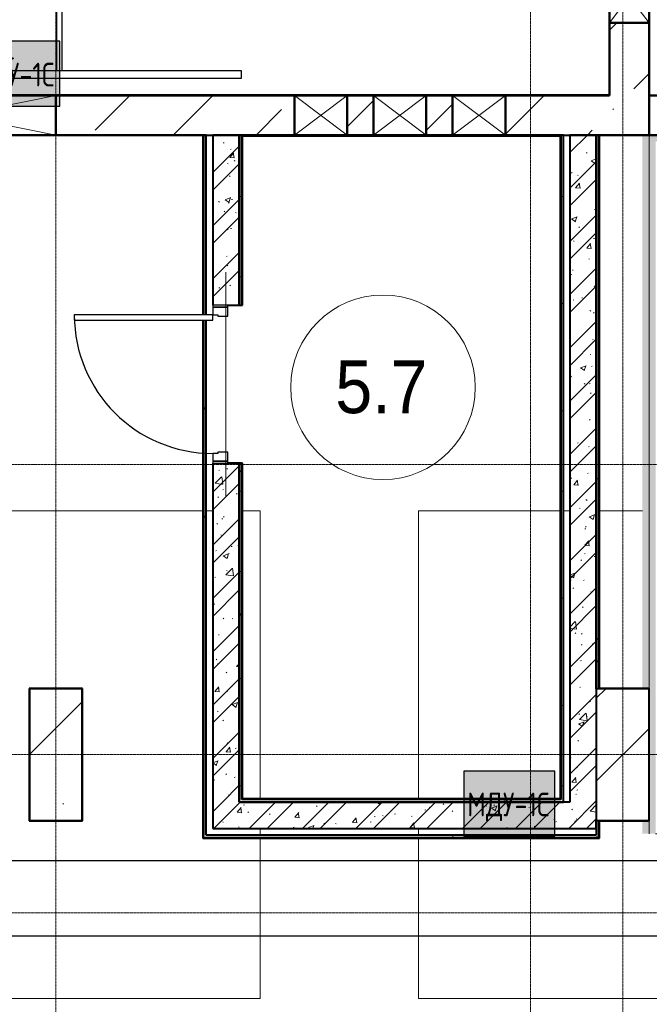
# Model space of a CAD drawing. Header units: millimetres. Extents: x -135639 to 224623, y -383017 to -59102.
# Tile 152 of 256: x 73920 to 78696, y -322510 to -315041. Entities that reach past the tile are written whole.
import ezdxf

# ---------------------------------------------------------------- set-up
doc = ezdxf.new("R2010")
doc.units = ezdxf.units.MM
for name, pattern in [('Линия сетки', [25, 20, -2.5, 0, -2.5]), ('Невидимые', [5, 3, -2]), ('Штрих_1_1_', [2, 1, -1]), ('Штрих_3_3_', [6, 3, -3])]:
    doc.linetypes.add(name, pattern=pattern)
for name, color, linetype, lineweight in [('A-000-M_MASS', 7, 'Continuous', 18), ('A-010-A_ROOM', 7, 'Continuous', 20), ('A-200-M_WALL', 7, 'Continuous', 18), ('A-200-M_WALL_EXT', 7, 'Continuous', 18), ('A-200-M_WALL_INT', 7, 'Continuous', 18), ('A-200-M_WALL_PAT', 7, 'Continuous', 40), ('A-314-M_WINDOW', 7, 'Continuous', 18), ('A-325-M_DOOR', 7, 'Continuous', 18), ('A-325-M_DOOR__FRAME', 7, 'Continuous', 30), ('A-325-M_DOOR_PANEL', 7, 'Continuous', 30), ('C-953-M_PARKING', 7, 'Continuous', 18), ('C-953-MH_PARKING', 7, 'Невидимые', 18), ('S-160-M_FOUND', 7, 'Continuous', 18), ('S-280-M_COLUMN', 7, 'Continuous', 18), ('S-280-M_STRUCT_FRAME', 7, 'Continuous', 18), ('Z-030-M_GRID', 7, 'Continuous', 9), ('Z-060-M_DETAIL', 7, 'Continuous', 18), ('Арматура воздуховодов', 7, 'Continuous', 18), ('ОС', 5, 'Continuous', 25), ('СС-011-ПОЖ-СИГНАЛИЗАЦИЯ', 1, 'Continuous', 30)]:
    doc.layers.add(name, color=color, linetype=linetype, lineweight=lineweight)
doc.layers.add('ССПС', color=5, linetype='Continuous')
doc.styles.add('1111', font='isocpeur.ttf')
doc.styles.add('Arial_2', font='arial.ttf', dxfattribs={"width": 0.9, "height": 400})
pattern_1 = [(50, (0, 0), (437.2423, -38.2536), [45.72, -502.92]), (355, (0, 0), (-84.5828, 458.5367), [36.576, -402.336]), (100.451, (36.44, -3.2), (352.662, 420.2802), [38.856, -427.416]), (46.184, (0, 121.9), (650.59, -100.9033), [68.58, -754.38]), (96.636, (54.2, 113.5), (569.766, 593.8263), [58.284, -641.125]), (351.184, (0, 121.9), (569.7716, 593.8214), [54.864, -603.504]), (21, (60.96, 91.44), (363.875, -245.4366), [45.72, -502.92]), (326, (60.96, 91.44), (148.3253, 442.0518), [36.576, -402.336]), (71.451, (91.3, 71), (512.201, 196.6115), [38.856, -427.416]), (37.5, (0, 0), (7.41278, 202.9318), [6.706, -390.754, 6.706, -401.726, -403.86]), (37.5, (0, 0), (7.41278, 202.9318), [-805.891, 6.706, -397.154]), (7.5, (0, 0), (160.36715, 240.43305), [6.706, -226.162, 6.706, -381.61, -153.924]), (7.5, (0, 0), (160.36715, 240.43305), [-621.182, 6.706, -147.218]), (327.5, (-135.94, 0), (325.41783, -13.7491), [6.706, -145.694, 6.706, -468.782, -630.936]), (327.5, (-135.94, 0), (325.41783, -13.7491), [-627.888, 6.706, -624.23]), (317.5, (-196.9, 0), (355.51, 61.0244), [6.706, -191.414, 6.706, -309.067, -448.056]), (317.5, (-196.9, 0), (355.51, 61.0244), [-513.893, 6.706, -441.35])]
pattern_2 = [(45, (0, 0), (-202.0558, 202.0558), []), (45, (134.7, 0), (-202.0558, 202.0558), [])]
pattern_3 = [(0, (0, 0), (812.8, 203.2), [67.056, -542.544, 67.056, -542.544, -3251.2]), (0, (0, 0), (812.8, 203.2), [-1219.2, 67.056, -1152.144, 67.056, -542.544, -1422.4]), (0, (0, 0), (812.8, 203.2), [-3048, 67.056, -339.344, 67.056, -948.944]), (120, (304.8, 101.6), (-582.37636, 602.30545), [67.056, -542.544, 67.056, -542.544, -3251.2]), (120, (304.8, 101.6), (-582.37636, 602.30545), [-1219.2, 67.056, -1152.144, 67.056, -542.544, -1422.4]), (120, (304.8, 101.6), (-582.37636, 602.30545), [-3048, 67.056, -339.344, 67.056, -948.944]), (240, (406.4, 508), (-230.42364, -805.50545), [67.056, -542.544, 67.056, -542.544, -3251.2]), (240, (406.4, 508), (-230.42364, -805.50545), [-1219.2, 67.056, -1152.144, 67.056, -542.544, -1422.4]), (240, (406.4, 508), (-230.42364, -805.50545), [-3048, 67.056, -339.344, 67.056, -948.944])]
pattern_4 = [(45, (0, 0), (-628.618, 628.618), []), (45, (628.6, 0), (-628.618, 628.618), [1111.25, -222.25, 6.706, -215.544])]

# ---------------------------------------------------------------- blocks, each defined once
blk = doc.blocks.new('101_Дверь_Однопольная - _ПЧ_Мет_1000х2000_ВРУ_ГРЩ_EIS60_Л-4436475-B2_-11_400_')
at = {"layer": 'A-325-M_DOOR', "color": 253, "lineweight": 30, "true_color": 0xaaaaaa}
for p, q in [((-585, 100), (-600, 100)), ((-600, 100), (-600, -15)), ((-585, -15), (-585, 100)), ((600, 100), (585, 100)), ((585, 100), (585, -15)), ((600, -15), (600, 100)), ((-600, -15), (-585, -15)), ((585, -15), (600, -15))]:
    blk.add_line(p, q, dxfattribs=at)
at = {"layer": 'A-325-M_DOOR__FRAME', "color": 253, "true_color": 0xaaaaaa}
for p, q in [((-525, 100), (-585, 100)), ((-585, 100), (-585, -15)), ((-525, 60), (-525, 100)), ((585, 100), (525, 100)), ((525, 100), (525, 60)), ((585, -15), (585, 100)), ((-515, 60), (-525, 60)), ((-515, -15), (-515, 60)), ((525, 60), (515, 60)), ((515, 60), (515, -15)), ((-585, -15), (-515, -15)), ((515, -15), (585, -15))]:
    blk.add_line(p, q, dxfattribs=at)
at = {"layer": 'A-325-M_DOOR_PANEL', "color": 253, "true_color": 0xaaaaaa}
for p, q in [((525, 1150), (485, 1150)), ((485, 1150), (485, 100)), ((525, 100), (525, 1150)), ((485, 100), (525, 100))]:
    blk.add_line(p, q, dxfattribs=at)
blk.add_arc((525, 100), 1050, 90, 180, dxfattribs=at)
blk = doc.blocks.new('A_PAR_Parking - M-V49-B2_-11_400_')
at = {"layer": 'C-953-M_PARKING', "true_color": 0xf7f9fb}
blk.add_hatch(color=7, dxfattribs=at).paths.add_polyline_path([(1300, -2650), (1300, 2650), (-1300, 2650), (-1300, -1550), (-1250, -1550), (-1250, -2550), (-1300, -2550), (-1300, -2650), (-1200, -2650), (-1200, 2600), (1200, 2600), (1200, -2650)])
at = {"layer": 'A-000-M_MASS', "color": 253, "true_color": 0xaaaaaa}
for p, q in [((-853.2, -716.7), (-993.1, -639.1)), ((-906.1, -687.4), (-993.1, -639.1)), ((853.2, -716.7), (993.1, -639.1)), ((993.1, -639.1), (906.1, -687.4))]:
    blk.add_line(p, q, dxfattribs=at)
for centre, start, end in [((-1010.2, -677.7), 66.06953, 136.58163), ((1010.2, -677.7), 43.41837, 113.93047)]:
    blk.add_arc(centre, 42.2, start, end, dxfattribs=at)
for points, knots in [([(0, 2003.8), (-45, 2003.7), (-131.8, 2001.4), (-251.9, 1990.7), (-361.8, 1973.6), (-494.8, 1942.4), (-606.8, 1899.6), (-686.2, 1853.3), (-726.1, 1824.5), (-753.4, 1801.8), (-773.8, 1781.9), (-788.8, 1765.5), (-799.4, 1753.1), (-809.5, 1740.4), (-818.9, 1727.5), (-827.7, 1714.4), (-836.1, 1701.2), (-843.9, 1687.9), (-851.2, 1674.4), (-857.9, 1660.8), (-864.3, 1647.2), (-870.2, 1633.6), (-875.7, 1619.8), (-880.7, 1606), (-885.4, 1592.2), (-889.8, 1578.4), (-893.7, 1564.6), (-897.4, 1550.8), (-900.7, 1537.2), (-903.9, 1523.6), (-906.6, 1510.1), (-909.2, 1496.6), (-911.6, 1483.4), (-913.8, 1470.2), (-915.7, 1457.2), (-917.5, 1444.4), (-919.2, 1431.8), (-920.9, 1419.4), (-922.8, 1403.2), (-925.1, 1383.5), (-927.6, 1360.8), (-929.8, 1338.8), (-931.7, 1317.6), (-934, 1290), (-936.3, 1256.7), (-938.2, 1217.6), (-939.4, 1178.6), (-940, 1138.8), (-940, 1097.3), (-939.6, 1053.4), (-938.7, 1006.6), (-937.5, 956.3), (-936, 902.1), (-934.3, 843.5), (-932.5, 780), (-929.8, 688.2), (-926.5, 558.6), (-922.7, 375.9), (-918.9, 163.4), (-914.9, -81.7), (-911.4, -315.4), (-908.5, -521.3), (-906.9, -630.9), (-906.1, -687.4)], [0, 0, 0, 0, 0.02381, 0.047619, 0.071429, 0.095238, 0.142857, 0.166667, 0.178571, 0.190476, 0.202381, 0.208333, 0.214286, 0.220238, 0.22619, 0.232143, 0.238095, 0.244048, 0.25, 0.255952, 0.261905, 0.267857, 0.27381, 0.279762, 0.285714, 0.291667, 0.297619, 0.303571, 0.309524, 0.315476, 0.321429, 0.327381, 0.333333, 0.339286, 0.345238, 0.35119, 0.357143, 0.363095, 0.369048, 0.380952, 0.392857, 0.404762, 0.416667, 0.428571, 0.452381, 0.47619, 0.5, 0.52381, 0.547619, 0.571429, 0.595238, 0.619048, 0.642857, 0.666667, 0.690476, 0.714286, 0.761905, 0.809524, 0.857143, 0.904762, 0.952381, 0.97619, 1, 1, 1, 1]), ([(906.1, -687.4), (906.9, -630.9), (908.5, -521.3), (910.7, -366.9), (912.8, -221.9), (915.6, -40.8), (918.9, 163.4), (922.7, 375.9), (926.5, 558.6), (929.8, 688.2), (932.5, 780), (935, 864.7), (937.7, 958.2), (939.4, 1038.8), (940, 1097.3), (940, 1138.8), (939.4, 1178.6), (938.2, 1217.6), (936.6, 1250.1), (934.9, 1276.7), (932.9, 1303.6), (930.5, 1331.5), (927.6, 1360.8), (925.1, 1383.5), (922.8, 1403.2), (920.9, 1419.4), (919.2, 1431.8), (917.5, 1444.4), (915.7, 1457.2), (913.8, 1470.2), (911.6, 1483.4), (909.2, 1496.6), (906.6, 1510.1), (903.9, 1523.6), (900.7, 1537.2), (897.4, 1550.8), (893.7, 1564.6), (889.8, 1578.4), (885.4, 1592.2), (880.7, 1606), (875.7, 1619.8), (870.2, 1633.6), (864.3, 1647.2), (857.9, 1660.8), (851.2, 1674.4), (843.9, 1687.9), (836.1, 1701.2), (827.7, 1714.4), (818.9, 1727.5), (809.5, 1740.4), (799.4, 1753.1), (788.8, 1765.5), (773.8, 1781.9), (753.4, 1801.8), (726.1, 1824.5), (686.2, 1853.3), (629.5, 1886.4), (550.8, 1921), (461.5, 1950.2), (361.8, 1973.6), (251.9, 1990.7), (131.8, 2001.4), (45, 2003.7), (0, 2003.8)], [0, 0, 0, 0, 0.02381, 0.047619, 0.071429, 0.095238, 0.142857, 0.190476, 0.238095, 0.285714, 0.309524, 0.333333, 0.380952, 0.428571, 0.452381, 0.47619, 0.5, 0.52381, 0.547619, 0.559524, 0.571429, 0.595238, 0.607143, 0.619048, 0.630952, 0.636905, 0.642857, 0.64881, 0.654762, 0.660714, 0.666667, 0.672619, 0.678571, 0.684524, 0.690476, 0.696429, 0.702381, 0.708333, 0.714286, 0.720238, 0.72619, 0.732143, 0.738095, 0.744048, 0.75, 0.755952, 0.761905, 0.767857, 0.77381, 0.779762, 0.785714, 0.791667, 0.797619, 0.809524, 0.821429, 0.833333, 0.857143, 0.880952, 0.904762, 0.928571, 0.952381, 0.97619, 1, 1, 1, 1]), ([(-643, 1534.6), (-731.6, 1765.4), (-468.2, 1854.8), (-203.3, 1891), (-1.9, 1901.6)], [0, 0, 0, 0, 0.867049, 1.684227, 1.684227, 1.684227, 1.684227]), ([(643, 1534.6), (731.6, 1765.4), (468.2, 1854.8), (203.3, 1891), (1.9, 1901.6)], [0, 0, 0, 0, 0.867049, 1.684227, 1.684227, 1.684227, 1.684227]), ([(-643, 1534.6), (-569.6, 1622.1), (-348.5, 1664.3), (-124, 1672.4), (-1.9, 1676.2)], [0, 0, 0, 0, 0.616728, 1.242165, 1.242165, 1.242165, 1.242165]), ([(643, 1534.6), (569.6, 1622.1), (348.5, 1664.3), (124, 1672.4), (1.9, 1676.2)], [0, 0, 0, 0, 0.616728, 1.242165, 1.242165, 1.242165, 1.242165]), ([(-908.3, -1105.9), (-792, -1130), (-753.2, -859.4), (-662.6, -332.1), (-655.4, 196.5), (-660.5, 684.2), (-662.6, 1068.4), (-763.9, 1442.7), (-816.5, 1156.9), (-841.5, 605.2), (-856.7, 17.5), (-856.5, -453.9), (-853.2, -716.7)], [0, 0, 0, 0, 1.013953, 2.476159, 4.172855, 5.704608, 7.082231, 8.244161, 9.589947, 11.154659, 12.917121, 14.362976, 14.362976, 14.362976, 14.362976]), ([(908.3, -1105.9), (792, -1130), (753.2, -859.4), (662.6, -332.1), (655.4, 196.5), (660.5, 684.2), (662.6, 1068.4), (763.9, 1442.7), (816.5, 1156.9), (841.5, 605.2), (856.7, 17.5), (856.5, -453.9), (853.2, -716.7)], [0, 0, 0, 0, 1.013953, 2.476159, 4.172855, 5.704608, 7.082231, 8.244161, 9.589947, 11.154659, 12.917121, 14.362976, 14.362976, 14.362976, 14.362976]), ([(-459.4, -2446), (-507.5, -2397.9), (-600.9, -2146.6), (-695.8, -1683.9), (-743.6, -1354.1), (-774.1, -1106.3), (-734.1, -996.4), (-659.8, -552.2), (-618, -522.3), (-447.3, -564.9), (-233.6, -590.3), (-1.9, -601.6)], [0, 0, 0, 0, 0.884172, 2.058368, 3.212407, 3.977765, 4.871213, 5.547774, 6.288901, 6.772879, 7.454401, 7.454401, 7.454401, 7.454401]), ([(459.4, -2446), (507.5, -2397.9), (600.9, -2146.6), (695.8, -1683.9), (743.6, -1354.1), (774.1, -1106.3), (734.1, -996.4), (659.8, -552.2), (618, -522.3), (447.3, -564.9), (233.6, -590.3), (1.9, -601.6)], [0, 0, 0, 0, 0.884172, 2.058368, 3.212407, 3.977765, 4.871213, 5.547774, 6.288901, 6.772879, 7.454401, 7.454401, 7.454401, 7.454401]), ([(-1040.9, -648.7), (-1044.8, -652.2), (-1049.7, -657.8), (-1054.1, -666.1), (-1056.4, -672.8), (-1057.9, -679.9), (-1058.6, -689.7), (-1057.4, -702.8), (-1052.9, -719.4), (-1043.2, -742.4), (-1025.9, -770.7), (-999.5, -802.9), (-970.5, -831.6), (-944.5, -852.7), (-923.4, -867.2), (-912.9, -873.5), (-907.6, -876.4)], [0, 0, 0, 0, 0.066667, 0.1, 0.133333, 0.166667, 0.2, 0.266667, 0.333333, 0.4, 0.533333, 0.65, 0.766667, 0.883333, 0.941667, 1, 1, 1, 1]), ([(907.6, -876.4), (913.6, -873), (925.6, -865.8), (943.7, -853.1), (961.5, -838.8), (984.6, -818.2), (1011.1, -789.9), (1035.9, -755.8), (1052.2, -723.5), (1057.8, -701.7), (1058.4, -688.2), (1058, -681.7), (1057.1, -675.4), (1055.3, -669.5), (1052.9, -663.7), (1048.7, -656.6), (1044.3, -651.7), (1040.9, -648.7)], [0, 0, 0, 0, 0.066667, 0.133333, 0.2, 0.266667, 0.4, 0.533333, 0.65, 0.766667, 0.795833, 0.825, 0.854167, 0.883333, 0.9125, 0.941667, 1, 1, 1, 1]), ([(-907.6, -876.4), (-907.6, -970.2), (-910.8, -1145), (-918.8, -1336.6), (-924.8, -1476.4), (-927.8, -1558.8), (-929.3, -1621.9), (-929.8, -1660.3), (-929.9, -1690.3), (-929.8, -1712.5), (-929.5, -1734.4), (-929, -1756), (-928.2, -1777.3), (-926.9, -1805.3), (-924.7, -1839.6), (-921, -1879.7), (-916.1, -1918.7), (-909.8, -1956.8), (-902.2, -1993.9), (-893.1, -2030.1), (-882.3, -2065.3), (-869.9, -2099.5), (-855.6, -2132.7), (-839.5, -2164.7), (-821.4, -2195.7), (-801.3, -2225.4), (-771.5, -2263.5), (-728.6, -2307.9), (-667.7, -2355.8), (-604, -2396.4), (-554, -2422.5), (-519.1, -2437.8), (-496.1, -2446.4), (-474.3, -2452.9), (-452.2, -2458.2), (-432, -2462.2), (-414, -2465.5), (-401.8, -2467.8), (-391.4, -2469.7), (-383.1, -2471.3), (-375.8, -2472.6), (-369.6, -2473.7), (-364.7, -2474.5), (-359.6, -2475.4), (-354.3, -2476.2), (-348.8, -2477.1), (-342.9, -2477.9), (-336.8, -2478.8), (-328.3, -2480), (-317.9, -2481.3), (-305.4, -2482.8), (-293.3, -2484.2), (-280.2, -2485.5), (-266.2, -2486.8), (-251.1, -2488.2), (-234.9, -2489.5), (-217.6, -2490.8), (-199, -2492.1), (-179.2, -2493.3), (-158.1, -2494.6), (-135.4, -2495.8), (-111.4, -2496.9), (-85.9, -2498), (-49.5, -2499.5), (-19.9, -2500.5), (0.9, -2501.1)], [0, 0, 0, 0, 0.081633, 0.163265, 0.204082, 0.244898, 0.265306, 0.285714, 0.295918, 0.306122, 0.316327, 0.326531, 0.336735, 0.346939, 0.367347, 0.387755, 0.408163, 0.428571, 0.44898, 0.469388, 0.489796, 0.510204, 0.530612, 0.55102, 0.571429, 0.591837, 0.612245, 0.653061, 0.693878, 0.734694, 0.77551, 0.795918, 0.816327, 0.836735, 0.857143, 0.877551, 0.887755, 0.897959, 0.903061, 0.908163, 0.913265, 0.915816, 0.918367, 0.920918, 0.923469, 0.92602, 0.928571, 0.931122, 0.933673, 0.938776, 0.942602, 0.946429, 0.950255, 0.954082, 0.957908, 0.961735, 0.965561, 0.969388, 0.973214, 0.977041, 0.980867, 0.984694, 0.98852, 0.992347, 1, 1, 1, 1]), ([(0.9, -2501.1), (14.8, -2500.7), (41.6, -2499.8), (79, -2498.3), (107.6, -2497.1), (129.2, -2496), (144.8, -2495.2), (159.7, -2494.4), (173.9, -2493.6), (187.6, -2492.8), (205, -2491.6), (221.3, -2490.5), (236.5, -2489.3), (247.5, -2488.4), (257.9, -2487.5), (267.8, -2486.6), (277.2, -2485.7), (289.3, -2484.5), (303.2, -2483), (315.9, -2481.5), (325.4, -2480.3), (332.1, -2479.4), (338.4, -2478.5), (344.6, -2477.7), (350.4, -2476.8), (357.8, -2475.6), (364.7, -2474.5), (371.2, -2473.4), (377.4, -2472.3), (384.7, -2471), (393, -2469.4), (403.4, -2467.5), (415.6, -2465.2), (429.1, -2462.7), (441.7, -2460.2), (453.5, -2457.8), (464.8, -2455.2), (475.8, -2452.4), (486.8, -2449.3), (501.5, -2444.6), (520.6, -2437.4), (546.8, -2425.9), (575.5, -2411.6), (605.9, -2394.8), (637.3, -2375.6), (679.2, -2347.3), (729.9, -2307.4), (781.3, -2254), (823.6, -2195.7), (857.7, -2132.6), (884.2, -2065.2), (910.5, -1970), (929.2, -1835.4), (931.7, -1681.2), (927.8, -1538.8), (921.6, -1386.8), (911.9, -1176.7), (907.6, -981.8), (907.6, -876.4)], [0, 0, 0, 0, 0.005102, 0.010204, 0.015306, 0.017857, 0.020408, 0.022959, 0.02551, 0.028061, 0.030612, 0.035714, 0.038265, 0.040816, 0.043367, 0.045918, 0.048469, 0.05102, 0.056122, 0.061224, 0.063776, 0.066327, 0.068878, 0.071429, 0.07398, 0.076531, 0.081633, 0.084184, 0.086735, 0.091837, 0.096939, 0.102041, 0.112245, 0.122449, 0.132653, 0.142857, 0.153061, 0.163265, 0.173469, 0.183673, 0.204082, 0.22449, 0.244898, 0.265306, 0.285714, 0.306122, 0.346939, 0.387755, 0.428571, 0.469388, 0.510204, 0.55102, 0.632653, 0.72449, 0.770408, 0.816327, 0.908163, 1, 1, 1, 1]), ([(-828.4, -2057), (-802.6, -2015.7), (-728.3, -2173.2), (-566.1, -2339.3), (-504.9, -2380.6)], [0, 0, 0, 0, 0.497572, 1.022643, 1.022643, 1.022643, 1.022643]), ([(828.4, -2057), (802.6, -2015.7), (728.3, -2173.2), (566.1, -2339.3), (504.9, -2380.6)], [0, 0, 0, 0, 0.497572, 1.022643, 1.022643, 1.022643, 1.022643]), ([(-479.6, -2441.4), (-586, -2391.8), (-718.7, -2282.7), (-847.3, -2127.6), (-828.4, -2057)], [0, 0, 0, 0, 0.53668, 1.024735, 1.024735, 1.024735, 1.024735]), ([(479.6, -2441.4), (586, -2391.8), (718.7, -2282.7), (847.3, -2127.6), (828.4, -2057)], [0, 0, 0, 0, 0.53668, 1.024735, 1.024735, 1.024735, 1.024735])]:
    blk.add_open_spline(points, degree=3, knots=knots, dxfattribs=at)
for points, degree in [([(-599.3, -190.1), (-592, -24.4), (-575.2, 588.2), (-560, 1389.4)], 3), ([(599.3, -190.1), (592, -24.4), (575.2, 588.2), (560, 1389.4)], 3), ([(-1.9, -1329.8), (-478.1, -1299.2), (-761.9, -1135.3)], 2), ([(1.9, -1329.8), (478.1, -1299.2), (761.9, -1135.3)], 2), ([(-376.2, -2469.9), (-425, -2411.7), (-256.6, -2425), (-1.9, -2431.6)], 3), ([(376.2, -2469.9), (425, -2411.7), (256.6, -2425), (1.9, -2431.6)], 3)]:
    blk.add_open_spline(points, degree=degree, dxfattribs=at)
at = {"layer": 'C-953-M_PARKING', "color": 253, "true_color": 0xaaaaaa}
for p, q in [((-1250, 2650), (-1250, -2650)), ((1250, -2650), (1250, 2650)), ((825.8, 2443.3), (822.1, 2433.8)), ((822.1, 2433.8), (822.1, 2200.1)), ((833.1, 2445.9), (825.8, 2443.3)), ((846, 2445.9), (833.1, 2445.9)), ((854.6, 2444.9), (846, 2445.9)), ((846.5, 2200.1), (846.5, 2425.3)), ((846.5, 2425.3), (938, 2198.7)), ((861.1, 2441.8), (854.6, 2444.9)), ((865.9, 2436.9), (861.1, 2441.8)), ((869.4, 2430.3), (865.9, 2436.9)), ((950, 2231.9), (869.4, 2430.3)), ((1037.2, 2429.5), (950, 2231.9)), ((959.7, 2198.7), (1058.6, 2425.3)), ((1041.4, 2437.3), (1037.2, 2429.5)), ((1046.1, 2442.4), (1041.4, 2437.3)), ((1051.3, 2445.1), (1046.1, 2442.4)), ((1057.5, 2445.9), (1051.3, 2445.1)), ((1071.8, 2445.9), (1057.5, 2445.9)), ((1058.6, 2425.3), (1058.6, 2200.1)), ((1075.5, 2445.3), (1071.8, 2445.9)), ((1071.8, 2445.9), (1075.5, 2445.3)), ((1079, 2443.3), (1075.5, 2445.3)), ((1075.5, 2445.3), (1079, 2443.3)), ((1081.6, 2439.5), (1079, 2443.3)), ((1079, 2443.3), (1081.6, 2439.5)), ((1082.7, 2433.8), (1081.6, 2439.5)), ((1082.7, 2200.1), (1082.7, 2433.8)), ((822.1, 2200.1), (822.6, 2197.9)), ((822.6, 2197.9), (824.5, 2196.4)), ((824.5, 2196.4), (822.6, 2197.9)), ((824.5, 2196.4), (828.2, 2195.4)), ((828.2, 2195.4), (824.5, 2196.4)), ((828.2, 2195.4), (833.8, 2195)), ((833.8, 2195), (839.8, 2195.4)), ((839.8, 2195.4), (843.6, 2196.4)), ((843.6, 2196.4), (839.8, 2195.4)), ((843.6, 2196.4), (845.7, 2197.9)), ((845.7, 2197.9), (843.6, 2196.4)), ((845.7, 2197.9), (846.5, 2200.1)), ((938, 2198.7), (939, 2197.3)), ((939, 2197.3), (938, 2198.7)), ((939, 2197.3), (941, 2196.1)), ((941, 2196.1), (939, 2197.3)), ((941, 2196.1), (944.2, 2195.3)), ((944.2, 2195.3), (941, 2196.1)), ((944.2, 2195.3), (948.9, 2195)), ((948.9, 2195), (944.2, 2195.3)), ((948.9, 2195), (953.2, 2195.3)), ((953.2, 2195.3), (948.9, 2195)), ((953.2, 2195.3), (956.4, 2196.1)), ((956.4, 2196.1), (953.2, 2195.3)), ((956.4, 2196.1), (958.5, 2197.3)), ((958.5, 2197.3), (956.4, 2196.1)), ((958.5, 2197.3), (959.7, 2198.7)), ((959.5, 2198.5), (958.5, 2197.3)), ((1058.6, 2200.1), (1059.2, 2197.9)), ((1059.2, 2197.9), (1061.1, 2196.4)), ((1061.1, 2196.4), (1059.2, 2197.9)), ((1061.1, 2196.4), (1064.9, 2195.4)), ((1064.9, 2195.4), (1061.1, 2196.4)), ((1064.9, 2195.4), (1070.4, 2195)), ((1070.4, 2195), (1076.3, 2195.4)), ((1076.3, 2195.4), (1080, 2196.4)), ((1080, 2196.4), (1076.3, 2195.4)), ((1080, 2196.4), (1082.1, 2197.9)), ((1082.1, 2197.9), (1080, 2196.4)), ((1082.1, 2197.9), (1082.7, 2200.1)), ((1082.7, 2200.1), (1082.1, 2197.9))]:
    blk.add_line(p, q, dxfattribs=at)
at = {"layer": 'C-953-MH_PARKING', "color": 253, "linetype": 'Штрих_3_3_', "true_color": 0xaaaaaa}
blk.add_line((-1200, -2650), (1200, -2650), dxfattribs=at)
blk = doc.blocks.new('ПР - _ПЧ_1200_200_Оп250-250_Шаг300_Арм16_Арм10-V55-B2_-11_400_')
at = {"layer": 'S-280-M_STRUCT_FRAME', "color": 21, "true_color": 0xffaaaa}
for p, q in [((-850, 0), (850, 0)), ((-850, 0), (-600, 0)), ((-515, 0), (515, 0)), ((-515, 0), (515, 0)), ((600, 0), (850, 0))]:
    blk.add_line(p, q, dxfattribs=at)
blk = doc.blocks.new('101_Ворота откатные - _ПЧ_3600х2400_EI60_Л-4279469-B2_-11_400_')
at = {"layer": 'A-325-M_DOOR', "color": 253, "lineweight": 30, "true_color": 0xaaaaaa}
for p, q in [((-3827.5, -430), (-3736.9, -387.7)), ((-3827.5, -430), (-3736.9, -472.3)), ((-3763.8, -430), (-3527.5, -430))]:
    blk.add_line(p, q, dxfattribs=at)
blk.add_arc((-3717.2, -430), 46.6, 115, 245, dxfattribs=at)
at = {"layer": 'A-325-M_DOOR__FRAME', "color": 253, "true_color": 0xaaaaaa}
for p, q in [((-1880, -150), (-1800, -150)), ((-1880, -280), (-1880, -150)), ((-1800, -150), (-1800, -280)), ((1800, -150), (2075, -150)), ((1800, -280), (1800, -150)), ((2075, -150), (2075, -340)), ((1875, -280), (1800, -280)), ((1875, -340), (1875, -280)), ((2075, -340), (1875, -340))]:
    blk.add_line(p, q, dxfattribs=at)
at = {"layer": 'A-325-M_DOOR_PANEL', "color": 253, "true_color": 0xaaaaaa}
for p, q in [((-5555, -280), (-1800, -280)), ((-5555, -340), (-5555, -280)), ((-1800, -280), (-1800, -340)), ((-1800, -340), (-5555, -340)), ((-4197.5, -340), (-4197.5, -1380)), ((-4157.5, -340), (-4157.5, -1380)), ((-4197.5, -1380), (-4157.5, -1380))]:
    blk.add_line(p, q, dxfattribs=at)
at = {"layer": 'A-325-M_DOOR_PANEL', "color": 253, "linetype": 'Штрих_1_1_', "lineweight": 9, "true_color": 0xaaaaaa}
for p, q in [((1875, -280), (-1800, -280)), ((1875, -340), (1875, -280)), ((-1800, -340), (1875, -340))]:
    blk.add_line(p, q, dxfattribs=at)
at = {"layer": 'A-325-M_DOOR_PANEL', "color": 253, "true_color": 0xaaaaaa}
blk.add_arc((-4197.5, -340), 1040, 270, 0, dxfattribs=at)
blk = doc.blocks.new('135_SLK_GD_AR_rvt-1-B2_-11_400_')
at = {"layer": 'A-200-M_WALL_PAT', "lineweight": 9, "true_color": 0xaaaaaa}
h = blk.add_hatch(dxfattribs=at)
h.set_pattern_fill('FP_4', color=253, style=0, pattern_type=2)
h.set_pattern_definition(pattern_3)
h.paths.add_polyline_path([(83870, 40490), (83890, 40490), (83890, 44395), (83870, 44395), (83870, 42887.3)])
h.paths.add_polyline_path([(83870, 44435), (83890, 44435), (83890, 45800), (83870, 45800), (83870, 45551.7)])
h = blk.add_hatch(dxfattribs=at)
h.set_pattern_fill('FP_1', color=253, style=0, pattern_type=2)
h.set_pattern_definition(pattern_1)
h.paths.add_polyline_path([(84140, 40740), (84140, 43310), (83940, 43310), (83940, 40740)])
h.paths.add_polyline_path([(83940, 44510), (84140, 44510), (84140, 45800), (83940, 45800), (83940, 45551.7)])
h = blk.add_hatch(dxfattribs=at)
h.set_pattern_fill('FP_2', color=253, style=0, pattern_type=2)
h.set_pattern_definition(pattern_2)
h.paths.add_polyline_path([(84140, 40740), (84140, 43310), (83940, 43310), (83940, 40740)])
h.paths.add_polyline_path([(83940, 44510), (84140, 44510), (84140, 45800), (83940, 45800), (83940, 45551.7)])
h = blk.add_hatch(dxfattribs=at)
h.set_pattern_fill('FP_4', color=253, style=0, pattern_type=2)
h.set_pattern_definition(pattern_3)
h.paths.add_polyline_path([(84140, 40740), (84160, 40740), (84160, 43310), (84140, 43310), (84140, 42887.3)])
h.paths.add_polyline_path([(84140, 44510), (84160, 44510), (84160, 45800), (84140, 45800), (84140, 45551.7)])
h = blk.add_hatch(dxfattribs=at)
h.set_pattern_fill('FP_4', color=253, style=0, pattern_type=2)
h.set_pattern_definition(pattern_3)
h.paths.add_polyline_path([(86580, 40760), (86600, 40760), (86600, 45800), (86580, 45800), (86580, 40765)])
h = blk.add_hatch(dxfattribs=at)
h.set_pattern_fill('FP_1', color=253, style=0, pattern_type=2)
h.set_pattern_definition(pattern_1)
h.paths.add_polyline_path([(86650, 40540), (86850, 40540), (86850, 45800), (86650, 45800), (86650, 40740)])
h = blk.add_hatch(dxfattribs=at)
h.set_pattern_fill('FP_2', color=253, style=0, pattern_type=2)
h.set_pattern_definition(pattern_2)
h.paths.add_polyline_path([(86650, 40540), (86850, 40540), (86850, 45800), (86650, 45800), (86650, 40740)])
h = blk.add_hatch(dxfattribs=at)
h.set_pattern_fill('FP_4', color=253, style=0, pattern_type=2)
h.set_pattern_definition(pattern_3)
h.paths.add_polyline_path([(86870, 41600), (86870, 45800), (86850, 45800), (86850, 41600)])
h = blk.add_hatch(dxfattribs=at)
h.set_pattern_fill('FP_1', color=253, style=0, pattern_type=2)
h.set_pattern_definition(pattern_1)
h.paths.add_polyline_path([(83940, 40540), (86650, 40540), (86650, 40740), (83940, 40740)])
h = blk.add_hatch(dxfattribs=at)
h.set_pattern_fill('FP_2', color=253, style=0, pattern_type=2)
h.set_pattern_definition(pattern_2)
h.paths.add_polyline_path([(83940, 40540), (86650, 40540), (86650, 40740), (83940, 40740)])
h = blk.add_hatch(dxfattribs=at)
h.set_pattern_fill('FP_4', color=253, style=0, pattern_type=2)
h.set_pattern_definition(pattern_3)
h.paths.add_polyline_path([(86600, 40740), (86600, 40760), (84160, 40760), (84160, 40740), (85299.9, 40740)])
h = blk.add_hatch(dxfattribs=at)
h.set_pattern_fill('FP_4', color=253, style=0, pattern_type=2)
h.set_pattern_definition(pattern_3)
h.paths.add_polyline_path([(86850, 40470), (86850, 40490), (83870, 40490), (83870, 40470), (86686.4, 40470)])
at = {"layer": 'A-200-M_WALL', "color": 253, "lineweight": 40, "true_color": 0xaaaaaa}
for p, q in [((83870, 45800), (83870, 44435)), ((84140, 45800), (84140, 45795)), ((84140, 44510), (84140, 45795)), ((84140, 45795), (84140, 44510)), ((84160, 45795), (84160, 45800)), ((84160, 44510), (84160, 45795)), ((86580, 45800), (86580, 45795)), ((86580, 45795), (86580, 40765)), ((86870, 41600), (86870, 45800)), ((83870, 44395), (83870, 40490)), ((84140, 40740), (84140, 43310)), ((84140, 43310), (84140, 40740)), ((84160, 40760), (84160, 43310)), ((84165, 40760), (84160, 40760)), ((84160, 40740), (84165, 40740)), ((86580, 40760), (84165, 40760)), ((86600, 40740), (84165, 40740)), ((84165, 40740), (86600, 40740)), ((86580, 40765), (86580, 40760)), ((86870, 40470), (86870, 40600)), ((83870, 40470), (83870, 40490)), ((83870, 40470), (86850, 40470)), ((86870, 40470), (86850, 40470))]:
    blk.add_line(p, q, dxfattribs=at)
at = {"layer": 'A-200-M_WALL_INT', "color": 253, "lineweight": 40, "true_color": 0xaaaaaa}
for p, q in [((86948, 56730), (86948, 46102)), ((86950, 46102), (86950, 46650)), ((87250, 46650), (87250, 46102)), ((86948, 46102), (80400, 46102)), ((82750, 46100), (84560, 46100)), ((84960, 46100), (85160, 46100)), ((85560, 46100), (85760, 46100)), ((86160, 46100), (86950, 46100)), ((86950, 46100), (86950, 46102)), ((87250, 46102), (87250, 46100)), ((80400, 45798), (83865, 45798)), ((83865, 45800), (82750, 45800)), ((83890, 45800), (83865, 45800)), ((83865, 45800), (83865, 44435)), ((83865, 45798), (83865, 45800)), ((83890, 44435), (83890, 45800)), ((83940, 45800), (83940, 44510)), ((84140, 45800), (83940, 45800)), ((84140, 45795), (84140, 45800)), ((84160, 45800), (84140, 45800)), ((84560, 45800), (84160, 45800)), ((84165, 45795), (86575, 45795)), ((84165, 44510), (84165, 45795)), ((85160, 45800), (84960, 45800)), ((85760, 45800), (85560, 45800)), ((86580, 45800), (86160, 45800)), ((86575, 45795), (86575, 40765)), ((86600, 45800), (86580, 45800)), ((86600, 45795), (86600, 45800)), ((86600, 40765), (86600, 45795)), ((86650, 45800), (86650, 40740)), ((86850, 45800), (86650, 45800)), ((86850, 41600), (86850, 45800)), ((86850, 45800), (86850, 41600)), ((86875, 45800), (86850, 45800)), ((87250, 45800), (86875, 45800)), ((86875, 45800), (86875, 45798)), ((86875, 41600), (86875, 45800)), ((86875, 45798), (126500, 45798)), ((84055, 44510), (84140, 44510)), ((84140, 44510), (84165, 44510)), ((83865, 44395), (83865, 40490)), ((83890, 40490), (83890, 44395)), ((83940, 43310), (83940, 40740)), ((84140, 43310), (84055, 43310)), ((84165, 43310), (84140, 43310)), ((84165, 40765), (84165, 43310)), ((82550, 41602), (82548, 41602)), ((82548, 41602), (82548, 40598)), ((82952, 41602), (82550, 41602)), ((82952, 41600), (82952, 41602)), ((82952, 40598), (82952, 41600)), ((87252, 41602), (86875, 41602)), ((86875, 41602), (86875, 41600)), ((87252, 41600), (87252, 41602)), ((87252, 40598), (87252, 41600)), ((83940, 40740), (83940, 40540)), ((84165, 40740), (84140, 40740)), ((84140, 40740), (84160, 40740)), ((86575, 40765), (84165, 40765)), ((86600, 40760), (86600, 40765)), ((86600, 40740), (86600, 40760)), ((86650, 40740), (86600, 40740)), ((82548, 40598), (82550, 40598)), ((82550, 40598), (82950, 40598)), ((82950, 40598), (82952, 40598)), ((86850, 40540), (86850, 40600)), ((86850, 40600), (86850, 40490)), ((86875, 40465), (86875, 40600)), ((86875, 40600), (86875, 40598)), ((86875, 40598), (87250, 40598)), ((87250, 40598), (87252, 40598)), ((83865, 40490), (83865, 40470)), ((86850, 40490), (83890, 40490)), ((83940, 40540), (86650, 40540)), ((86650, 40540), (86850, 40540)), ((83865, 40470), (83865, 40465)), ((83865, 40465), (86850, 40465)), ((86850, 40465), (86870, 40465)), ((86870, 40465), (86875, 40465))]:
    blk.add_line(p, q, dxfattribs=at)
at = {"layer": 'A-325-M_DOOR', "color": 253, "lineweight": 18, "true_color": 0xaaaaaa}
for name, p, rotation in [('101_Ворота откатные - _ПЧ_3600х2400_EI60_Л-4279469-B2_-11_400_', (78600, 45950), 180), ('101_Дверь_Однопольная - _ПЧ_Мет_1000х2000_ВРУ_ГРЩ_EIS60_Л-4436475-B2_-11_400_', (84040, 43910), 90)]:
    blk.add_blockref(name, p, dxfattribs=dict(at, rotation=rotation))
at = {"layer": 'C-953-M_PARKING', "color": 253, "lineweight": 18, "true_color": 0xaaaaaa}
blk.add_blockref('A_PAR_Parking - M-V49-B2_-11_400_', (88500, 43150), dxfattribs=at)
at = {"layer": 'S-280-M_STRUCT_FRAME', "color": 253, "lineweight": 18, "true_color": 0xaaaaaa, "rotation": 90}
blk.add_blockref('ПР - _ПЧ_1200_200_Оп250-250_Шаг300_Арм16_Арм10-V55-B2_-11_400_', (84040, 43910), dxfattribs=at)
blk = doc.blocks.new('Бетон-Прямоугольная-Колонна - CLM_Подземные этажи_В40-400х1000-1113464-B2_-11_400_')
at = {"layer": 'S-280-M_COLUMN', "lineweight": 9, "true_color": 0xaaaaaa}
h = blk.add_hatch(dxfattribs=at)
h.set_pattern_fill('FP_6', color=253, style=0, pattern_type=2)
h.set_pattern_definition([(45, (-82750, -41100), (-628.618, 628.618), []), (45, (-82121.4, -41100), (-628.618, 628.618), [1111.25, -222.25, 6.706, -215.544])])
h.paths.add_polyline_path([(200, -500), (200, 500), (-200, 500), (-200, -500)])
at = {"layer": 'S-280-M_COLUMN', "color": 253, "lineweight": 40, "true_color": 0xaaaaaa}
for p, q in [((200, 500), (-200, 500)), ((-200, 500), (-200, -500)), ((200, -500), (200, 500)), ((-200, -500), (200, -500))]:
    blk.add_line(p, q, dxfattribs=at)
blk = doc.blocks.new('Бетон-Прямоугольная-Колонна - CLM_Подземные этажи_В40-400х1000-V139-B2_-11_400_')
at = {"layer": 'S-280-M_COLUMN', "lineweight": 9, "true_color": 0xaaaaaa}
h = blk.add_hatch(dxfattribs=at)
h.set_pattern_fill('FP_16', color=253, style=0, pattern_type=2)
h.set_pattern_definition([(45, (-87050, -41100), (-628.618, 628.618), []), (45, (-86421.4, -41100), (-628.618, 628.618), [1111.25, -222.25, 6.706, -215.544])])
h.paths.add_polyline_path([(200, -500), (200, 500), (-200, 500), (-200, -500)])
at = {"layer": 'S-280-M_COLUMN', "color": 253, "lineweight": 40, "true_color": 0xaaaaaa}
for p, q in [((200, 500), (-200, 500)), ((-200, 500), (-200, -500)), ((200, -500), (200, 500)), ((-200, -500), (200, -500))]:
    blk.add_line(p, q, dxfattribs=at)
blk = doc.blocks.new('231_Отверстие прямоуг _Окно_Стена_ - Отверстие-2046231-B2_-11_400_')
at = {"layer": 'A-314-M_WINDOW', "color": 253, "lineweight": 50, "true_color": 0xaaaaaa}
for p, q in [((-75, -150), (-75, 150)), ((-75, 150), (325, 150)), ((325, 150), (325, -150)), ((325, -150), (-75, -150))]:
    blk.add_line(p, q, dxfattribs=at)
at = {"layer": 'Z-060-M_DETAIL', "color": 253, "true_color": 0xaaaaaa}
for p, q in [((-75, 150), (-75, -150)), ((325, 150), (-75, 150)), ((325, 150), (-75, -150)), ((-75, 150), (325, -150)), ((325, 150), (325, -150)), ((-75, -150), (325, -150))]:
    blk.add_line(p, q, dxfattribs=at)
blk = doc.blocks.new('231_Отверстие прямоуг _Окно_Стена_ - Отверстие-2042421-B2_-11_400_')
at = {"layer": 'A-314-M_WINDOW', "color": 253, "lineweight": 50, "true_color": 0xaaaaaa}
for p, q in [((-625, -150), (-625, 150)), ((-625, 150), (875, 150)), ((875, 150), (875, -150)), ((875, -150), (-625, -150))]:
    blk.add_line(p, q, dxfattribs=at)
at = {"layer": 'Z-060-M_DETAIL', "color": 253, "true_color": 0xaaaaaa}
for p, q in [((-625, 150), (-625, -150)), ((875, 150), (-625, 150)), ((875, 150), (-625, -150)), ((-625, 150), (875, -150)), ((875, 150), (875, -150)), ((-625, -150), (875, -150))]:
    blk.add_line(p, q, dxfattribs=at)
blk = doc.blocks.new('231_Отверстие прямоуг _Окно_Стена_ - Отверстие-2042514-B2_-11_400_')
at = {"layer": 'A-314-M_WINDOW', "color": 253, "lineweight": 50, "true_color": 0xaaaaaa}
for p, q in [((-1425, -150), (-1425, 150)), ((-1425, 150), (1675, 150)), ((1675, 150), (1675, -150)), ((1675, -150), (-1425, -150))]:
    blk.add_line(p, q, dxfattribs=at)
at = {"layer": 'Z-060-M_DETAIL', "color": 253, "true_color": 0xaaaaaa}
for p, q in [((-1425, 150), (-1425, -150)), ((1675, 150), (-1425, 150)), ((1675, 150), (-1425, -150)), ((-1425, 150), (1675, -150)), ((1675, 150), (1675, -150)), ((-1425, -150), (1675, -150))]:
    blk.add_line(p, q, dxfattribs=at)
blk = doc.blocks.new('135_SLK_GD_KR_rvt-1-B2_-11_400_')
at = {"layer": 'A-200-M_WALL_PAT', "lineweight": 9, "true_color": 0xaaaaaa}
h = blk.add_hatch(dxfattribs=at)
h.set_pattern_fill('FP_5', color=253, style=0, pattern_type=2)
h.set_pattern_definition(pattern_4)
h.paths.add_polyline_path([(87250, 46100), (87250, 46650), (86950, 46650), (86950, 46100)])
h.paths.add_polyline_path([(87250, 47050), (87250, 47250), (86950, 47250), (86950, 47050), (87223.2, 47050)])
h.paths.add_polyline_path([(87206.3, 47650), (87250, 47650), (87250, 51950), (86950, 51950), (86950, 47650)])
h.paths.add_polyline_path([(87025.6, 54050), (87250, 54050), (87250, 56480), (86950, 56480), (86950, 54050)])
h.paths.add_polyline_path([(87250, 57930), (87250, 60050), (86950, 60050), (86950, 57930), (87065, 57930)])
h = blk.add_hatch(dxfattribs=at)
h.set_pattern_fill('FP_5', color=253, style=0, pattern_type=2)
h.set_pattern_definition(pattern_4)
h.paths.add_polyline_path([(146549, 45800), (146626.6, 46100), (130100, 46100), (130100, 45800), (146307.4, 45800)])
h.paths.add_polyline_path([(124816.1, 45800), (126500, 45800), (126500, 46100), (90350, 46100), (90350, 45800), (124122.9, 45800)])
h.paths.add_polyline_path([(85160, 45800), (85160, 46100), (84960, 46100), (84960, 45800)])
h.paths.add_polyline_path([(86160, 45800), (87250, 45800), (87250, 46100), (86160, 46100), (86160, 46052.3)])
h.paths.add_polyline_path([(83913.4, 45800), (84560, 45800), (84560, 46100), (82750, 46100), (82750, 45800)])
h.paths.add_polyline_path([(85560, 45800), (85760, 45800), (85760, 46100), (85560, 46100), (85560, 46026)])
h.paths.add_polyline_path([(75594.2, 45800), (76200, 45800), (76200, 46100), (75400, 46100), (75400, 45800)])
h.paths.add_polyline_path([(81140.3, 45800), (81250, 45800), (81250, 46100), (80400, 46100), (80400, 45800)])
h.paths.add_polyline_path([(76400, 45800), (76800, 45800), (76800, 46100), (76400, 46100), (76400, 46014.3)])
at = {"layer": 'A-200-M_WALL_EXT', "color": 253, "lineweight": 40, "true_color": 0xaaaaaa}
for p, q in [((86950, 46650), (86950, 46100)), ((87250, 46100), (87250, 46650)), ((84560, 46100), (82750, 46100)), ((85160, 46100), (84960, 46100)), ((85760, 46100), (85560, 46100)), ((86950, 46100), (86160, 46100)), ((82750, 45800), (84560, 45800)), ((84960, 45800), (85160, 45800)), ((85560, 45800), (85760, 45800)), ((86160, 45800), (87250, 45800))]:
    blk.add_line(p, q, dxfattribs=at)
at = {"layer": 'S-160-M_FOUND', "color": 253, "true_color": 0xaaaaaa}
for p, q in [((83865, 42950), (81200, 42950)), ((83940, 42950), (83890, 42950)), ((84300, 42950), (84165, 42950)), ((84300, 40765), (84300, 42950)), ((85500, 42950), (85500, 40765)), ((86575, 42950), (85500, 42950)), ((86650, 42950), (86600, 42950)), ((87200, 42950), (86875, 42950)), ((84300, 40490), (84300, 40540)), ((85500, 40540), (85500, 40490)), ((84300, 39250), (84300, 40465)), ((85500, 40465), (85500, 39250)), ((81200, 39250), (84300, 39250)), ((85500, 39250), (88600, 39250))]:
    blk.add_line(p, q, dxfattribs=at)
at = {"layer": 'A-314-M_WINDOW', "color": 253, "lineweight": 18, "true_color": 0xaaaaaa, "rotation": 89.99999999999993}
blk.add_blockref('231_Отверстие прямоуг _Окно_Стена_ - Отверстие-2046231-B2_-11_400_', (87100, 46725), dxfattribs=at)
at = {"layer": 'A-314-M_WINDOW', "color": 253, "lineweight": 18, "true_color": 0xaaaaaa}
for name, p in [('231_Отверстие прямоуг _Окно_Стена_ - Отверстие-2042421-B2_-11_400_', (81875, 45950)), ('231_Отверстие прямоуг _Окно_Стена_ - Отверстие-2046231-B2_-11_400_', (84635, 45950)), ('231_Отверстие прямоуг _Окно_Стена_ - Отверстие-2046231-B2_-11_400_', (85235, 45950)), ('231_Отверстие прямоуг _Окно_Стена_ - Отверстие-2046231-B2_-11_400_', (85835, 45950)), ('231_Отверстие прямоуг _Окно_Стена_ - Отверстие-2042514-B2_-11_400_', (88675, 45950))]:
    blk.add_blockref(name, p, dxfattribs=at)
at = {"layer": 'S-280-M_COLUMN', "color": 253, "lineweight": 18, "true_color": 0xaaaaaa}
for name, p in [('Бетон-Прямоугольная-Колонна - CLM_Подземные этажи_В40-400х1000-1113464-B2_-11_400_', (82750, 41100)), ('Бетон-Прямоугольная-Колонна - CLM_Подземные этажи_В40-400х1000-V139-B2_-11_400_', (87050, 41100))]:
    blk.add_blockref(name, p, dxfattribs=at)
blk = doc.blocks.new('050_Марка_Помещение - Номер-620969-B2_-11_400_')
at = {"layer": 'A-010-A_ROOM', "color": 253, "true_color": 0xaaaaaa}
blk.add_circle((0, 0), 3.5, dxfattribs=at)
blk = doc.blocks.new('-2 этаж')
at = {"layer": 'Z-030-M_GRID', "color": 253, "linetype": 'Линия сетки', "true_color": 0xaaaaaa}
for p, q in [((341842.3, -369623.3), (341842.3, -216207.4)), ((345442.3, -369623.1), (345442.3, -216207.4)), ((346142.3, -367088.3), (346142.3, -216207.4)), ((415041.3, -306627.3), (255411.5, -306627.3)), ((412503.2, -308827.3), (255411.6, -308827.3)), ((415041.5, -310027.3), (255411.7, -310027.3))]:
    blk.add_line(p, q, dxfattribs=at)
at = {"lineweight": 5}
for name in ['135_SLK_GD_KR_rvt-1-B2_-11_400_', '135_SLK_GD_AR_rvt-1-B2_-11_400_']:
    blk.add_blockref(name, (259092.3, -349927.3), dxfattribs=at)
at = {"layer": 'A-010-A_ROOM', "color": 253, "true_color": 0xaaaaaa, "xscale": 199.9999999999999, "yscale": 199.9999999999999, "zscale": 199.9999999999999}
blk.add_blockref('050_Марка_Помещение - Номер-620969-B2_-11_400_', (344323.8, -306040.9), dxfattribs=at)
at = {"layer": 'A-010-A_ROOM', "color": 253, "lineweight": 9, "true_color": 0xaaaaaa, "insert": (343962.4, -305837.4), "char_height": 400, "width": 865.822, "attachment_point": 1, "style": 'Arial_2'}
blk.add_mtext('5.7', dxfattribs=at)
blk = doc.blocks.new('ger')
at = {"lineweight": 40, "ltscale": 2, "true_color": 0xffffff}
h = blk.add_hatch(color=7, dxfattribs=at)
h.dxf.hatch_style = 1
h.paths.add_polyline_path([(491036.1, -67335.5), (491036.1, -66842.7), (490344.7, -66842.7), (490344.7, -67335.5)])
at = {"layer": 'ОС', "color": 1, "lineweight": 30}
blk.add_lwpolyline([(491036.1, -66842.7), (490344.7, -66842.7), (490344.7, -67335.5), (491036.1, -67335.5)], close=True, dxfattribs=at)
at = {"layer": 'ССПС', "color": 1, "lineweight": -2, "ltscale": 1000, "style": '1111', "width": 0.8}
blk.add_text('МДУ-1С', height=180, dxfattribs=at).set_placement((490370.6, -67185.8))

msp = doc.modelspace()

# ---------------------------------------------------------------- linework, layer by layer
at = {"layer": 'СС-011-ПОЖ-СИГНАЛИЗАЦИЯ', "lineweight": 30}
for points in [[(52418.6, -317346.2), (59305.3, -317346.2), (59305.3, -319187.4), (60299.2, -319187.4), (60299.2, -315883.5), (56966.1, -315883.5), (56966.1, -315325), (58063.7, -315325), (58063.7, -310315.5), (56748.8, -310315.5), (56748.8, -309310.5), (64892.2, -309310.5), (64892.2, -310339.3), (65386.7, -310339.3), (65386.7, -317109.2), (64405.4, -317109.2), (64405.4, -317617.9), (64405.4, -323936.7), (65500.1, -323936.7), (72633.1, -323936.7), (72633.1, -321990.8), (108753.8, -321990.8), (108753.8, -326935.6)], [(116905, -317044), (78848, -317044), (78848, -321420.7), (69335.9, -321420.7), (69335.9, -317717.8), (68186.6, -317717.8), (68186.6, -313175.1), (72273.8, -313175.1), (72273.8, -311615.8), (136608.6, -311615.8)]]:
    msp.add_lwpolyline(points, dxfattribs=at)

# ---------------------------------------------------------------- block references
at = {"color": 0}
msp.add_blockref('-2 этаж', (-267647.8, -11788.6), dxfattribs=at)
at = {"layer": 'Арматура воздуховодов', "lineweight": 30}
for p in [(-416811.4, -248361.5), (-413055.9, -253898.3)]:
    msp.add_blockref('ger', p, dxfattribs=at)

doc.saveas('drawing.dxf')
